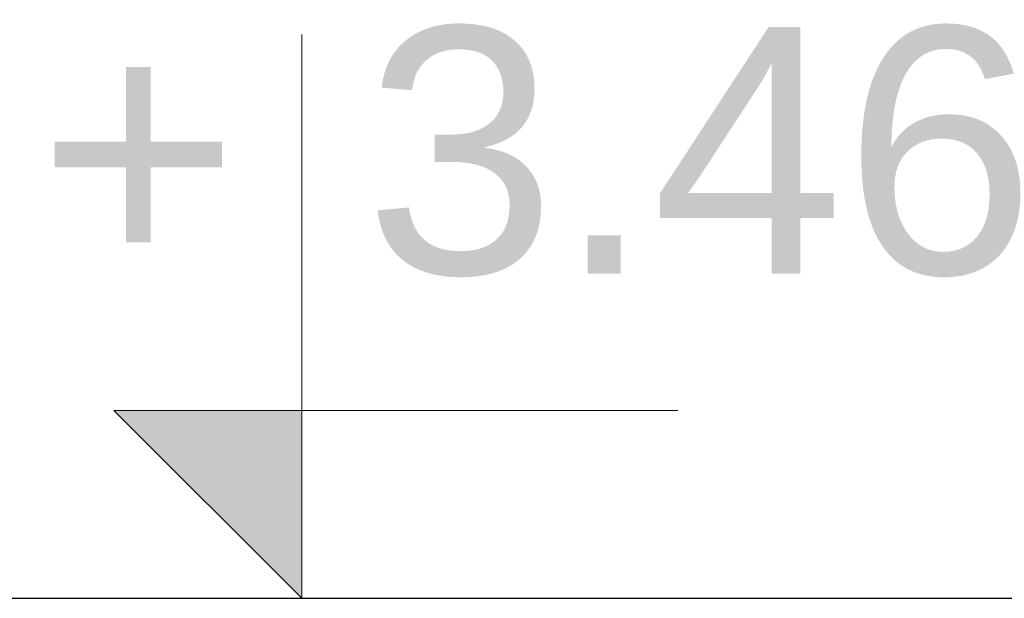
# Model space of a CAD drawing. Extents: x 3922 to 466978, y -142912 to 64503.
# Tile 9 of 62: x 379736 to 380015, y -123182 to -123018. Entities that reach past the tile are written whole.
import ezdxf
from ezdxf.enums import TextEntityAlignment as Align

# ---------------------------------------------------------------- set-up
doc = ezdxf.new("R2010")
doc.units = 0
doc.header["$LTSCALE"] = 10
doc.header["$MEASUREMENT"] = 0
doc.layers.add('RCAD_symbole graficzne', color=7, linetype='Continuous')
doc.styles.add('style1', font='arial.ttf')

msp = doc.modelspace()

# ---------------------------------------------------------------- hatches: boundary and pattern name
at = {"layer": 'RCAD_symbole graficzne'}
msp.add_hatch(color=1, dxfattribs=at).paths.add_polyline_path([(379762.23658, -123128.64289), (379815.56992, -123181.97622), (379815.56992, -123128.64289)], flags=0)

# ---------------------------------------------------------------- linework, layer by layer
at = {"layer": 'Defpoints'}
for p in [(382133.5222, -123181.97622), (395614.1618, -123181.97622), (387531.97264, -123181.97622), (401012.61224, -123181.97622), (379175.3442, -123181.97622), (392655.9838, -123181.97622), (384573.79464, -123181.97622), (398054.43424, -123181.97622)]:
    msp.add_xline(p, (1, 0), dxfattribs=at)
at = {"layer": 'RCAD_symbole graficzne', "color": 1, "lineweight": 0}
for p, q in [((379815.56992, -123181.97622), (379815.56992, -123021.97622)), ((379922.23658, -123128.64289), (379762.23658, -123128.64289)), ((379762.23658, -123128.64289), (379815.56992, -123181.97622)), ((379895.56992, -123181.97622), (379735.56992, -123181.97622))]:
    msp.add_line(p, q, dxfattribs=at)

# ---------------------------------------------------------------- texts
at = {"layer": 'RCAD_symbole graficzne', "color": 2, "style": 'style1'}
msp.add_text('3.46 ', height=70, dxfattribs=at).set_placement((379833.3477, -123110.86511), align=Align.BOTTOM_LEFT)
msp.add_text('+', height=70, dxfattribs=at).set_placement((379797.79214, -123110.86511), align=Align.BOTTOM_RIGHT)

doc.saveas('drawing.dxf')
